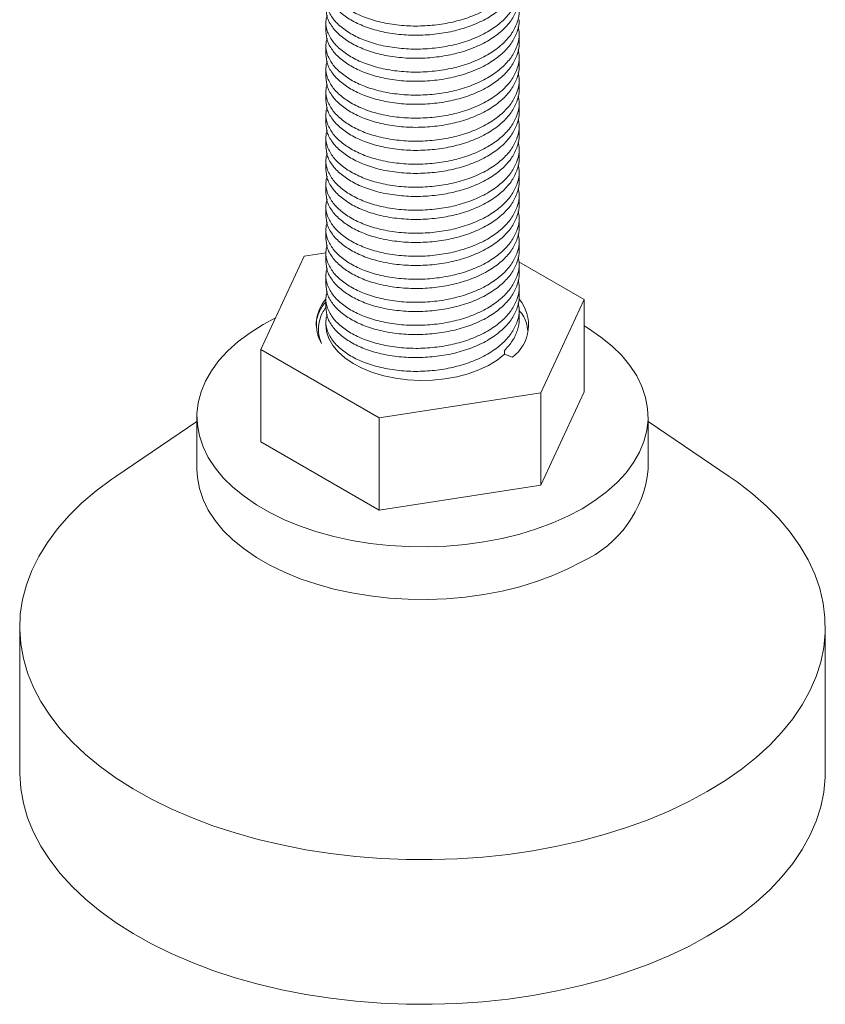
# Model space of a CAD drawing. Header units: millimetres. Extents: x 0 to 210, y 0 to 297.
# Tile 6 of 9: x 108 to 133, y 132 to 163. Entities that reach past the tile are written whole.
import ezdxf

# ---------------------------------------------------------------- set-up
doc = ezdxf.new("R2010")
doc.units = ezdxf.units.MM

msp = doc.modelspace()

# ---------------------------------------------------------------- linework, layer by layer
at = {"color": 7, "linetype": 'Continuous', "lineweight": 15}
for p, q in [((117.211, 162.551), (117.211, 162.265)), ((123.211, 161.908), (123.211, 162.194)), ((117.211, 161.837), (117.211, 161.551)), ((123.211, 161.194), (123.211, 161.48)), ((117.211, 161.122), (117.211, 160.837)), ((123.211, 160.479), (123.211, 160.765)), ((117.211, 160.408), (117.211, 160.122)), ((123.211, 159.765), (123.211, 160.051)), ((117.211, 159.693), (117.211, 159.408)), ((123.211, 159.05), (123.211, 159.336)), ((117.211, 158.979), (117.211, 158.693)), ((123.211, 158.336), (123.211, 158.622)), ((117.211, 158.264), (117.211, 157.979)), ((123.211, 157.621), (123.211, 157.907)), ((117.211, 157.55), (117.211, 157.264)), ((123.211, 156.907), (123.211, 157.193)), ((117.211, 156.836), (117.211, 156.55)), ((123.211, 156.192), (123.211, 156.478)), ((117.211, 156.121), (117.211, 155.835)), ((123.211, 155.478), (123.211, 155.764)), ((116.537, 155.281), (115.192, 152.384)), ((117.211, 155.385), (116.537, 155.281)), ((117.211, 155.407), (117.211, 155.121)), ((125.23, 153.936), (123.201, 155.108)), ((123.211, 154.763), (123.211, 155.049)), ((117.211, 154.692), (117.211, 154.406)), ((123.211, 154.049), (123.211, 154.335)), ((117.211, 153.978), (117.211, 153.692)), ((123.886, 151.039), (125.23, 153.936)), ((125.23, 153.936), (125.23, 151.078)), ((123.211, 153.335), (123.211, 153.62)), ((117.211, 153.263), (117.211, 153.16)), ((115.192, 152.384), (118.866, 150.262)), ((115.192, 152.384), (115.192, 149.526)), ((122.751, 152.35), (122.751, 152.238)), ((123.004, 152.147), (122.751, 152.238)), ((118.866, 150.262), (123.886, 151.039)), ((123.886, 148.181), (125.23, 151.078)), ((123.886, 151.039), (123.886, 148.181)), ((113.211, 150.156), (110.692, 148.446)), ((113.211, 150.302), (113.211, 148.669)), ((118.866, 150.262), (118.866, 147.405)), ((127.211, 148.669), (127.211, 150.302)), ((129.731, 148.446), (127.211, 150.156)), ((115.192, 149.526), (118.866, 147.405)), ((118.866, 147.405), (123.886, 148.181)), ((107.711, 143.77), (107.711, 139.279)), ((132.711, 139.279), (132.711, 143.77))]:
    msp.add_line(p, q, dxfattribs=at)
at = {"color": 7, "linetype": 'Continuous', "lineweight": 15, "flags": 128}
for points in [[(125.161, 147.445), (124.723, 147.213), (124.253, 147.003), (123.754, 146.817), (123.229, 146.656), (122.683, 146.521), (122.119, 146.414), (121.54, 146.335), (120.953, 146.284), (120.36, 146.262), (119.766, 146.269), (119.175, 146.306), (118.592, 146.371), (118.02, 146.464), (117.464, 146.585), (116.928, 146.733), (116.415, 146.907), (115.93, 147.105), (115.476, 147.326), (115.056, 147.568), (114.673, 147.831), (114.33, 148.111), (114.029, 148.407), (113.773, 148.716), (113.563, 149.037), (113.401, 149.367), (113.288, 149.704), (113.225, 150.045), (113.213, 150.388), (113.251, 150.73), (113.339, 151.069), (113.476, 151.403), (113.662, 151.729), (113.895, 152.044), (114.174, 152.347), (114.496, 152.635), (114.86, 152.907), (115.262, 153.159), (115.648, 153.367)], [(117.211, 153.16), (117.234, 152.947), (117.306, 152.727), (117.427, 152.515), (117.595, 152.313), (117.806, 152.125), (118.057, 151.955), (118.344, 151.804), (118.663, 151.677), (119.007, 151.574), (119.372, 151.497), (119.75, 151.449), (120.136, 151.429), (120.524, 151.437), (120.906, 151.475), (121.277, 151.541), (121.63, 151.634), (121.959, 151.752), (122.259, 151.894), (122.524, 152.057), (122.751, 152.238)], [(125.23, 153.119), (125.367, 153.036), (125.75, 152.773), (126.093, 152.493), (126.393, 152.197), (126.65, 151.888), (126.859, 151.567), (127.021, 151.237), (127.134, 150.9), (127.197, 150.559), (127.21, 150.216), (127.172, 149.874), (127.084, 149.535), (126.946, 149.201), (126.76, 148.875), (126.527, 148.56), (126.249, 148.257), (125.926, 147.969), (125.563, 147.697), (125.161, 147.445)], [(125.161, 145.812), (124.723, 145.579), (124.253, 145.37), (123.754, 145.184), (123.229, 145.023), (122.683, 144.888), (122.119, 144.781), (121.54, 144.701), (120.953, 144.651), (120.36, 144.629), (119.766, 144.636), (119.175, 144.672), (118.592, 144.738), (118.02, 144.831), (117.464, 144.952), (116.928, 145.1), (116.415, 145.274), (115.93, 145.472), (115.476, 145.693), (115.056, 145.935), (114.673, 146.198), (114.33, 146.478), (114.029, 146.773), (113.773, 147.083), (113.563, 147.404), (113.401, 147.734), (113.288, 148.071), (113.225, 148.412), (113.211, 148.669)], [(129.05, 138.667), (128.472, 138.354), (127.86, 138.062), (127.218, 137.794), (126.547, 137.549), (125.851, 137.33), (125.132, 137.136), (124.393, 136.969), (123.638, 136.83), (122.868, 136.719), (122.088, 136.635), (121.301, 136.581), (120.509, 136.556), (119.716, 136.559), (118.924, 136.592), (118.138, 136.654), (117.361, 136.744), (116.595, 136.862), (115.843, 137.009), (115.109, 137.182), (114.395, 137.382), (113.705, 137.608), (113.042, 137.859), (112.407, 138.133), (111.803, 138.43), (111.233, 138.749), (110.7, 139.088), (110.205, 139.445), (109.75, 139.82), (109.337, 140.211), (108.968, 140.617), (108.644, 141.035), (108.367, 141.464), (108.137, 141.902), (107.956, 142.348), (107.825, 142.799), (107.743, 143.255), (107.712, 143.712), (107.731, 144.17), (107.8, 144.626), (107.919, 145.079), (108.087, 145.527), (108.305, 145.967), (108.57, 146.398), (108.882, 146.819), (109.24, 147.228), (109.642, 147.623), (110.087, 148.002), (110.572, 148.364), (110.692, 148.446)], [(129.731, 148.446), (129.975, 148.275), (130.451, 147.909), (130.885, 147.525), (131.276, 147.127), (131.623, 146.715), (131.923, 146.291), (132.177, 145.858), (132.382, 145.415), (132.538, 144.966), (132.645, 144.513), (132.701, 144.056), (132.708, 143.598), (132.664, 143.141), (132.57, 142.686), (132.426, 142.236), (132.232, 141.792), (131.991, 141.356), (131.702, 140.929), (131.367, 140.514), (130.987, 140.112), (130.563, 139.725), (130.098, 139.354), (129.593, 139.001), (129.05, 138.667)], [(129.05, 134.176), (128.472, 133.863), (127.86, 133.571), (127.218, 133.303), (126.547, 133.058), (125.851, 132.839), (125.132, 132.645), (124.393, 132.478), (123.638, 132.339), (122.868, 132.228), (122.088, 132.144), (121.301, 132.09), (120.509, 132.065), (119.716, 132.068), (118.924, 132.101), (118.138, 132.163), (117.361, 132.253), (116.595, 132.371), (115.843, 132.518), (115.109, 132.691), (114.395, 132.891), (113.705, 133.117), (113.042, 133.368), (112.407, 133.642), (111.803, 133.939), (111.233, 134.258), (110.7, 134.597), (110.205, 134.954), (109.75, 135.329), (109.337, 135.72), (108.968, 136.126), (108.644, 136.544), (108.367, 136.973), (108.137, 137.411), (107.956, 137.857), (107.825, 138.308), (107.743, 138.764), (107.712, 139.221), (107.711, 139.279)], [(132.711, 139.279), (132.708, 139.107), (132.664, 138.65), (132.57, 138.195), (132.426, 137.745), (132.232, 137.301), (131.991, 136.865), (131.702, 136.438), (131.367, 136.023), (130.987, 135.621), (130.563, 135.234), (130.098, 134.863), (129.593, 134.51), (129.05, 134.176)]]:
    msp.add_lwpolyline(points, dxfattribs=at)
at = {"color": 7, "linetype": 'Continuous', "lineweight": 15}
for centre, radius, start, end in [((118.121, 153.164), 1.203, 139.1817, 209.5712), ((122.243, 153.148), 1.258, 307.2336, 39.3977), ((123.742, 148.994), 3.485, 294.0364, 354.6435)]:
    msp.add_arc(centre, radius, start, end, dxfattribs=at)
for points, knots in [([(123.177, 164.551), (123.192, 164.477), (123.232, 164.284), (123.168, 163.973), (123.003, 163.632), (122.726, 163.308), (122.347, 163.016), (121.882, 162.774), (121.361, 162.592), (120.803, 162.475), (120.22, 162.418), (119.625, 162.428), (119.05, 162.505), (118.528, 162.645), (118.077, 162.838), (117.705, 163.078), (117.423, 163.357), (117.251, 163.665), (117.189, 163.95), (117.233, 164.126), (117.251, 164.195)], [0, 0, 0, 0, 0.035584, 0.092857, 0.148871, 0.206771, 0.265833, 0.324895, 0.382795, 0.438809, 0.496082, 0.554882, 0.614077, 0.672488, 0.729027, 0.785565, 0.843976, 0.903171, 0.961971, 1, 1, 1, 1]), ([(123.177, 163.836), (123.192, 163.763), (123.232, 163.57), (123.168, 163.259), (123.003, 162.917), (122.726, 162.594), (122.347, 162.302), (121.882, 162.059), (121.361, 161.877), (120.803, 161.76), (120.22, 161.704), (119.625, 161.713), (119.05, 161.791), (118.528, 161.93), (118.077, 162.124), (117.705, 162.364), (117.423, 162.642), (117.251, 162.95), (117.189, 163.236), (117.233, 163.412), (117.251, 163.481)], [0, 0, 0, 0, 0.035584, 0.092857, 0.148871, 0.206771, 0.265833, 0.324895, 0.382795, 0.438809, 0.496082, 0.554882, 0.614077, 0.672488, 0.729027, 0.785565, 0.843976, 0.903171, 0.961971, 1, 1, 1, 1]), ([(117.213, 163.694), (117.223, 163.59), (117.244, 163.377), (117.425, 163.071), (117.705, 162.792), (118.077, 162.553), (118.528, 162.359), (119.05, 162.219), (119.625, 162.142), (120.22, 162.133), (120.803, 162.189), (121.361, 162.306), (121.882, 162.488), (122.347, 162.731), (122.726, 163.022), (123.005, 163.346), (123.163, 163.687), (123.23, 163.927), (123.21, 164.049), (123.21, 164.052)], [0, 0, 0, 0, 0.062022, 0.12592, 0.188972, 0.250004, 0.311035, 0.374088, 0.437986, 0.501458, 0.563282, 0.623748, 0.686248, 0.750004, 0.813759, 0.87626, 0.936725, 0.998549, 1, 1, 1, 1]), ([(117.213, 162.98), (117.223, 162.875), (117.244, 162.662), (117.425, 162.356), (117.705, 162.078), (118.077, 161.838), (118.528, 161.644), (119.05, 161.505), (119.625, 161.427), (120.22, 161.418), (120.803, 161.474), (121.361, 161.591), (121.882, 161.773), (122.347, 162.016), (122.726, 162.308), (123.005, 162.631), (123.163, 162.973), (123.23, 163.212), (123.21, 163.334), (123.21, 163.337)], [0, 0, 0, 0, 0.062022, 0.12592, 0.188972, 0.250004, 0.311035, 0.374088, 0.437986, 0.501458, 0.563282, 0.623748, 0.686248, 0.750004, 0.813759, 0.87626, 0.936725, 0.998549, 1, 1, 1, 1]), ([(123.177, 163.122), (123.192, 163.048), (123.232, 162.855), (123.168, 162.544), (123.003, 162.203), (122.726, 161.879), (122.347, 161.587), (121.882, 161.345), (121.361, 161.163), (120.803, 161.046), (120.22, 160.99), (119.625, 160.999), (119.05, 161.076), (118.528, 161.216), (118.077, 161.41), (117.705, 161.649), (117.423, 161.928), (117.251, 162.236), (117.189, 162.521), (117.233, 162.697), (117.251, 162.766)], [0, 0, 0, 0, 0.035584, 0.092857, 0.148871, 0.206771, 0.265833, 0.324895, 0.382795, 0.438809, 0.496082, 0.554882, 0.614077, 0.672488, 0.729027, 0.785565, 0.843976, 0.903171, 0.961971, 1, 1, 1, 1]), ([(117.213, 162.266), (117.223, 162.161), (117.244, 161.948), (117.425, 161.642), (117.705, 161.363), (118.077, 161.124), (118.528, 160.93), (119.05, 160.79), (119.625, 160.713), (120.22, 160.704), (120.803, 160.76), (121.361, 160.877), (121.882, 161.059), (122.347, 161.302), (122.726, 161.593), (123.005, 161.917), (123.163, 162.258), (123.23, 162.498), (123.21, 162.62), (123.21, 162.623)], [0, 0, 0, 0, 0.062022, 0.12592, 0.188972, 0.250004, 0.311035, 0.374088, 0.437986, 0.501458, 0.563282, 0.623748, 0.686248, 0.750004, 0.813759, 0.87626, 0.936725, 0.998549, 1, 1, 1, 1]), ([(123.177, 162.407), (123.192, 162.334), (123.232, 162.141), (123.168, 161.83), (123.003, 161.488), (122.726, 161.165), (122.347, 160.873), (121.882, 160.63), (121.361, 160.448), (120.803, 160.331), (120.22, 160.275), (119.625, 160.284), (119.05, 160.362), (118.528, 160.501), (118.077, 160.695), (117.705, 160.935), (117.423, 161.213), (117.251, 161.521), (117.189, 161.807), (117.233, 161.983), (117.251, 162.052)], [0, 0, 0, 0, 0.035584, 0.092857, 0.148871, 0.206771, 0.265833, 0.324895, 0.382795, 0.438809, 0.496082, 0.554882, 0.614077, 0.672488, 0.729027, 0.785565, 0.843976, 0.903171, 0.961971, 1, 1, 1, 1]), ([(123.177, 161.693), (123.192, 161.619), (123.232, 161.426), (123.168, 161.115), (123.003, 160.774), (122.726, 160.45), (122.347, 160.159), (121.882, 159.916), (121.361, 159.734), (120.803, 159.617), (120.22, 159.561), (119.625, 159.57), (119.05, 159.647), (118.528, 159.787), (118.077, 159.981), (117.705, 160.22), (117.423, 160.499), (117.251, 160.807), (117.189, 161.092), (117.233, 161.268), (117.251, 161.337)], [0, 0, 0, 0, 0.035584, 0.092857, 0.148871, 0.206771, 0.265833, 0.324895, 0.382795, 0.438809, 0.496082, 0.554882, 0.614077, 0.672488, 0.729027, 0.785565, 0.843976, 0.903171, 0.961971, 1, 1, 1, 1]), ([(117.213, 161.551), (117.223, 161.446), (117.244, 161.233), (117.425, 160.927), (117.705, 160.649), (118.077, 160.409), (118.528, 160.215), (119.05, 160.076), (119.625, 159.999), (120.22, 159.989), (120.803, 160.045), (121.361, 160.163), (121.882, 160.344), (122.347, 160.587), (122.726, 160.879), (123.005, 161.202), (123.163, 161.544), (123.23, 161.784), (123.21, 161.905), (123.21, 161.908)], [0, 0, 0, 0, 0.062022, 0.12592, 0.188972, 0.250004, 0.311035, 0.374088, 0.437986, 0.501458, 0.563282, 0.623748, 0.686248, 0.750004, 0.813759, 0.87626, 0.936725, 0.998549, 1, 1, 1, 1]), ([(117.213, 160.837), (117.223, 160.732), (117.244, 160.519), (117.425, 160.213), (117.705, 159.934), (118.077, 159.695), (118.528, 159.501), (119.05, 159.361), (119.625, 159.284), (120.22, 159.275), (120.803, 159.331), (121.361, 159.448), (121.882, 159.63), (122.347, 159.873), (122.726, 160.164), (123.005, 160.488), (123.163, 160.83), (123.23, 161.069), (123.21, 161.191), (123.21, 161.194)], [0, 0, 0, 0, 0.062022, 0.12592, 0.188972, 0.250004, 0.311035, 0.374088, 0.437986, 0.501458, 0.563282, 0.623748, 0.686248, 0.750004, 0.813759, 0.87626, 0.936725, 0.998549, 1, 1, 1, 1]), ([(123.177, 160.979), (123.192, 160.905), (123.232, 160.712), (123.168, 160.401), (123.003, 160.059), (122.726, 159.736), (122.347, 159.444), (121.882, 159.201), (121.361, 159.019), (120.803, 158.902), (120.22, 158.846), (119.625, 158.855), (119.05, 158.933), (118.528, 159.072), (118.077, 159.266), (117.705, 159.506), (117.423, 159.784), (117.251, 160.092), (117.189, 160.378), (117.233, 160.554), (117.251, 160.623)], [0, 0, 0, 0, 0.035584, 0.092857, 0.148871, 0.206771, 0.265833, 0.324895, 0.382795, 0.438809, 0.496082, 0.554882, 0.614077, 0.672488, 0.729027, 0.785565, 0.843976, 0.903171, 0.961971, 1, 1, 1, 1]), ([(117.213, 160.122), (117.223, 160.017), (117.244, 159.804), (117.425, 159.498), (117.705, 159.22), (118.077, 158.98), (118.528, 158.786), (119.05, 158.647), (119.625, 158.57), (120.22, 158.56), (120.803, 158.616), (121.361, 158.734), (121.882, 158.915), (122.347, 159.158), (122.726, 159.45), (123.005, 159.773), (123.163, 160.115), (123.23, 160.355), (123.21, 160.476), (123.21, 160.479)], [0, 0, 0, 0, 0.062022, 0.12592, 0.188972, 0.250004, 0.311035, 0.374088, 0.437986, 0.501458, 0.563282, 0.623748, 0.686248, 0.750004, 0.813759, 0.87626, 0.936725, 0.998549, 1, 1, 1, 1]), ([(123.177, 160.264), (123.192, 160.19), (123.232, 159.997), (123.168, 159.687), (123.003, 159.345), (122.726, 159.021), (122.347, 158.73), (121.882, 158.487), (121.361, 158.305), (120.803, 158.188), (120.22, 158.132), (119.625, 158.141), (119.05, 158.218), (118.528, 158.358), (118.077, 158.552), (117.705, 158.791), (117.423, 159.07), (117.251, 159.378), (117.189, 159.663), (117.233, 159.839), (117.251, 159.908)], [0, 0, 0, 0, 0.035584, 0.092857, 0.148871, 0.206771, 0.265833, 0.324895, 0.382795, 0.438809, 0.496082, 0.554882, 0.614077, 0.672488, 0.729027, 0.785565, 0.843976, 0.903171, 0.961971, 1, 1, 1, 1]), ([(123.177, 159.55), (123.192, 159.476), (123.232, 159.283), (123.168, 158.972), (123.003, 158.63), (122.726, 158.307), (122.347, 158.015), (121.882, 157.772), (121.361, 157.591), (120.803, 157.473), (120.22, 157.417), (119.625, 157.426), (119.05, 157.504), (118.528, 157.643), (118.077, 157.837), (117.705, 158.077), (117.423, 158.355), (117.251, 158.663), (117.189, 158.949), (117.233, 159.125), (117.251, 159.194)], [0, 0, 0, 0, 0.0355836, 0.0928567, 0.1488711, 0.2067706, 0.265833, 0.3248955, 0.382795, 0.4388094, 0.4960825, 0.5548824, 0.614077, 0.6724876, 0.7290265, 0.7855654, 0.8439761, 0.9031706, 0.9619706, 1, 1, 1, 1]), ([(117.213, 159.408), (117.223, 159.303), (117.244, 159.09), (117.425, 158.784), (117.705, 158.505), (118.077, 158.266), (118.528, 158.072), (119.05, 157.932), (119.625, 157.855), (120.22, 157.846), (120.803, 157.902), (121.361, 158.019), (121.882, 158.201), (122.347, 158.444), (122.726, 158.735), (123.005, 159.059), (123.163, 159.401), (123.23, 159.64), (123.21, 159.762), (123.21, 159.765)], [0, 0, 0, 0, 0.062022, 0.12592, 0.188972, 0.250004, 0.311035, 0.374088, 0.437986, 0.501458, 0.563282, 0.623748, 0.686248, 0.750004, 0.813759, 0.87626, 0.936725, 0.998549, 1, 1, 1, 1]), ([(117.213, 158.693), (117.223, 158.588), (117.244, 158.375), (117.425, 158.069), (117.705, 157.791), (118.077, 157.551), (118.528, 157.357), (119.05, 157.218), (119.625, 157.141), (120.22, 157.131), (120.803, 157.187), (121.361, 157.305), (121.882, 157.486), (122.347, 157.729), (122.726, 158.021), (123.005, 158.344), (123.163, 158.686), (123.23, 158.926), (123.21, 159.047), (123.21, 159.05)], [0, 0, 0, 0, 0.062022, 0.12592, 0.188972, 0.250004, 0.311035, 0.374088, 0.437986, 0.501458, 0.563282, 0.623748, 0.686248, 0.750004, 0.813759, 0.87626, 0.936725, 0.998549, 1, 1, 1, 1]), ([(123.177, 158.835), (123.192, 158.761), (123.232, 158.568), (123.168, 158.258), (123.003, 157.916), (122.726, 157.592), (122.347, 157.301), (121.882, 157.058), (121.361, 156.876), (120.803, 156.759), (120.22, 156.703), (119.625, 156.712), (119.05, 156.789), (118.528, 156.929), (118.077, 157.123), (117.705, 157.362), (117.423, 157.641), (117.251, 157.949), (117.189, 158.234), (117.233, 158.41), (117.251, 158.479)], [0, 0, 0, 0, 0.035584, 0.092857, 0.148871, 0.206771, 0.265833, 0.324895, 0.382795, 0.438809, 0.496082, 0.554882, 0.614077, 0.672488, 0.729027, 0.785565, 0.843976, 0.903171, 0.961971, 1, 1, 1, 1]), ([(117.213, 157.979), (117.223, 157.874), (117.244, 157.661), (117.425, 157.355), (117.705, 157.076), (118.077, 156.837), (118.528, 156.643), (119.05, 156.503), (119.625, 156.426), (120.22, 156.417), (120.803, 156.473), (121.361, 156.59), (121.882, 156.772), (122.347, 157.015), (122.726, 157.307), (123.005, 157.63), (123.163, 157.972), (123.23, 158.211), (123.21, 158.333), (123.21, 158.336)], [0, 0, 0, 0, 0.062022, 0.12592, 0.188972, 0.250004, 0.311035, 0.374088, 0.437986, 0.501458, 0.563282, 0.623748, 0.686248, 0.750004, 0.813759, 0.87626, 0.936725, 0.998549, 1, 1, 1, 1]), ([(123.177, 158.121), (123.192, 158.047), (123.232, 157.854), (123.168, 157.543), (123.003, 157.201), (122.726, 156.878), (122.347, 156.586), (121.882, 156.343), (121.361, 156.162), (120.803, 156.044), (120.22, 155.988), (119.625, 155.998), (119.05, 156.075), (118.528, 156.214), (118.077, 156.408), (117.705, 156.648), (117.423, 156.926), (117.251, 157.234), (117.189, 157.52), (117.233, 157.696), (117.251, 157.765)], [0, 0, 0, 0, 0.0355836, 0.0928567, 0.1488711, 0.2067706, 0.265833, 0.3248955, 0.382795, 0.4388094, 0.4960825, 0.5548824, 0.614077, 0.6724876, 0.7290265, 0.7855654, 0.8439761, 0.9031706, 0.9619706, 1, 1, 1, 1]), ([(123.177, 157.406), (123.192, 157.332), (123.232, 157.139), (123.168, 156.829), (123.003, 156.487), (122.726, 156.163), (122.347, 155.872), (121.882, 155.629), (121.361, 155.447), (120.803, 155.33), (120.22, 155.274), (119.625, 155.283), (119.05, 155.36), (118.528, 155.5), (118.077, 155.694), (117.705, 155.933), (117.423, 156.212), (117.251, 156.52), (117.189, 156.805), (117.233, 156.981), (117.251, 157.05)], [0, 0, 0, 0, 0.035584, 0.092857, 0.148871, 0.206771, 0.265833, 0.324895, 0.382795, 0.438809, 0.496082, 0.554882, 0.614077, 0.672488, 0.729027, 0.785565, 0.843976, 0.903171, 0.961971, 1, 1, 1, 1]), ([(117.213, 157.264), (117.223, 157.159), (117.244, 156.946), (117.425, 156.64), (117.705, 156.362), (118.077, 156.122), (118.528, 155.928), (119.05, 155.789), (119.625, 155.712), (120.22, 155.702), (120.803, 155.758), (121.361, 155.876), (121.882, 156.057), (122.347, 156.3), (122.726, 156.592), (123.005, 156.915), (123.163, 157.257), (123.23, 157.497), (123.21, 157.619), (123.21, 157.621)], [0, 0, 0, 0, 0.062022, 0.12592, 0.188972, 0.250004, 0.311035, 0.374088, 0.437986, 0.501458, 0.563282, 0.623748, 0.686248, 0.750004, 0.813759, 0.87626, 0.936725, 0.998549, 1, 1, 1, 1]), ([(117.213, 156.55), (117.223, 156.445), (117.244, 156.232), (117.425, 155.926), (117.705, 155.647), (118.077, 155.408), (118.528, 155.214), (119.05, 155.074), (119.625, 154.997), (120.22, 154.988), (120.803, 155.044), (121.361, 155.161), (121.882, 155.343), (122.347, 155.586), (122.726, 155.878), (123.005, 156.201), (123.163, 156.543), (123.23, 156.782), (123.21, 156.904), (123.21, 156.907)], [0, 0, 0, 0, 0.062022, 0.12592, 0.188972, 0.250004, 0.311035, 0.374088, 0.437986, 0.501458, 0.563282, 0.623748, 0.686248, 0.750004, 0.813759, 0.87626, 0.936725, 0.998549, 1, 1, 1, 1]), ([(123.177, 156.692), (123.192, 156.618), (123.232, 156.425), (123.168, 156.114), (123.003, 155.772), (122.726, 155.449), (122.347, 155.157), (121.882, 154.914), (121.361, 154.733), (120.803, 154.615), (120.22, 154.559), (119.625, 154.569), (119.05, 154.646), (118.528, 154.785), (118.077, 154.979), (117.705, 155.219), (117.423, 155.497), (117.251, 155.805), (117.189, 156.091), (117.233, 156.267), (117.251, 156.336)], [0, 0, 0, 0, 0.035584, 0.092857, 0.148871, 0.206771, 0.265833, 0.324895, 0.382795, 0.438809, 0.496082, 0.554882, 0.614077, 0.672488, 0.729027, 0.785565, 0.843976, 0.903171, 0.961971, 1, 1, 1, 1]), ([(117.213, 155.835), (117.223, 155.73), (117.244, 155.517), (117.425, 155.212), (117.705, 154.933), (118.077, 154.693), (118.528, 154.499), (119.05, 154.36), (119.625, 154.283), (120.22, 154.273), (120.803, 154.329), (121.361, 154.447), (121.882, 154.628), (122.347, 154.871), (122.726, 155.163), (123.005, 155.486), (123.163, 155.828), (123.23, 156.068), (123.21, 156.19), (123.21, 156.192)], [0, 0, 0, 0, 0.062022, 0.12592, 0.188972, 0.250004, 0.311035, 0.374088, 0.437986, 0.501458, 0.563282, 0.623748, 0.686248, 0.750004, 0.813759, 0.87626, 0.936725, 0.998549, 1, 1, 1, 1]), ([(123.177, 155.977), (123.192, 155.903), (123.232, 155.71), (123.168, 155.4), (123.003, 155.058), (122.726, 154.735), (122.347, 154.443), (121.882, 154.2), (121.361, 154.018), (120.803, 153.901), (120.22, 153.845), (119.625, 153.854), (119.05, 153.931), (118.528, 154.071), (118.077, 154.265), (117.705, 154.504), (117.423, 154.783), (117.251, 155.091), (117.189, 155.376), (117.233, 155.552), (117.251, 155.622)], [0, 0, 0, 0, 0.035584, 0.092857, 0.148871, 0.206771, 0.265833, 0.324895, 0.382795, 0.438809, 0.496082, 0.554882, 0.614077, 0.672488, 0.729027, 0.785565, 0.843976, 0.903171, 0.961971, 1, 1, 1, 1]), ([(123.177, 155.263), (123.192, 155.189), (123.232, 154.996), (123.168, 154.685), (123.003, 154.343), (122.726, 154.02), (122.347, 153.728), (121.882, 153.485), (121.361, 153.304), (120.803, 153.186), (120.22, 153.13), (119.625, 153.14), (119.05, 153.217), (118.528, 153.356), (118.077, 153.55), (117.705, 153.79), (117.423, 154.068), (117.251, 154.377), (117.189, 154.662), (117.233, 154.838), (117.251, 154.907)], [0, 0, 0, 0, 0.035584, 0.092857, 0.148871, 0.206771, 0.265833, 0.324895, 0.382795, 0.438809, 0.496082, 0.554882, 0.614077, 0.672488, 0.729027, 0.785565, 0.843976, 0.903171, 0.961971, 1, 1, 1, 1]), ([(117.213, 155.121), (117.223, 155.016), (117.244, 154.803), (117.425, 154.497), (117.705, 154.219), (118.077, 153.979), (118.528, 153.785), (119.05, 153.645), (119.625, 153.568), (120.22, 153.559), (120.803, 153.615), (121.361, 153.732), (121.882, 153.914), (122.347, 154.157), (122.726, 154.449), (123.005, 154.772), (123.163, 155.114), (123.23, 155.353), (123.21, 155.475), (123.21, 155.478)], [0, 0, 0, 0, 0.062022, 0.12592, 0.188972, 0.250004, 0.311035, 0.374088, 0.437986, 0.501458, 0.563282, 0.623748, 0.686248, 0.750004, 0.813759, 0.87626, 0.936725, 0.998549, 1, 1, 1, 1]), ([(117.213, 154.406), (117.223, 154.301), (117.244, 154.088), (117.425, 153.783), (117.705, 153.504), (118.077, 153.264), (118.528, 153.071), (119.05, 152.931), (119.625, 152.854), (120.22, 152.844), (120.803, 152.9), (121.361, 153.018), (121.882, 153.2), (122.347, 153.442), (122.726, 153.734), (123.005, 154.058), (123.163, 154.399), (123.23, 154.639), (123.21, 154.761), (123.21, 154.763)], [0, 0, 0, 0, 0.062022, 0.12592, 0.188972, 0.250004, 0.311035, 0.374088, 0.437986, 0.501458, 0.563282, 0.623748, 0.686248, 0.750004, 0.813759, 0.87626, 0.936725, 0.998549, 1, 1, 1, 1]), ([(123.177, 154.548), (123.192, 154.474), (123.232, 154.282), (123.168, 153.971), (123.003, 153.629), (122.726, 153.306), (122.347, 153.014), (121.882, 152.771), (121.361, 152.589), (120.803, 152.472), (120.22, 152.416), (119.625, 152.425), (119.05, 152.502), (118.528, 152.642), (118.077, 152.836), (117.705, 153.075), (117.423, 153.354), (117.251, 153.662), (117.189, 153.947), (117.233, 154.123), (117.251, 154.193)], [0, 0, 0, 0, 0.035584, 0.092857, 0.148871, 0.206771, 0.265833, 0.324895, 0.382795, 0.438809, 0.496082, 0.554882, 0.614077, 0.672488, 0.729027, 0.785565, 0.843976, 0.903171, 0.961971, 1, 1, 1, 1]), ([(117.213, 153.692), (117.223, 153.587), (117.244, 153.374), (117.425, 153.068), (117.705, 152.79), (118.077, 152.55), (118.528, 152.356), (119.05, 152.216), (119.625, 152.139), (120.22, 152.13), (120.803, 152.186), (121.361, 152.303), (121.882, 152.485), (122.347, 152.728), (122.726, 153.02), (123.005, 153.343), (123.163, 153.685), (123.23, 153.924), (123.21, 154.046), (123.21, 154.049)], [0, 0, 0, 0, 0.062022, 0.12592, 0.188972, 0.250004, 0.311035, 0.374088, 0.437986, 0.501458, 0.563282, 0.623748, 0.686248, 0.750004, 0.813759, 0.87626, 0.936725, 0.998549, 1, 1, 1, 1]), ([(116.915, 153.123), (116.914, 153.126), (116.898, 153.243), (116.972, 153.474), (117.076, 153.721), (117.194, 153.837), (117.211, 153.855)], [0, 0, 0, 0, 0.010811, 0.470754, 0.920598, 1, 1, 1, 1]), ([(123.177, 153.834), (123.192, 153.76), (123.232, 153.567), (123.168, 153.256), (123.003, 152.914), (122.726, 152.591), (122.347, 152.299), (121.882, 152.056), (121.361, 151.875), (120.803, 151.757), (120.22, 151.701), (119.625, 151.711), (119.05, 151.788), (118.528, 151.927), (118.077, 152.121), (117.705, 152.361), (117.423, 152.64), (117.251, 152.948), (117.189, 153.233), (117.233, 153.409), (117.251, 153.478)], [0, 0, 0, 0, 0.0355836, 0.0928567, 0.1488711, 0.2067706, 0.265833, 0.3248955, 0.382795, 0.4388094, 0.4960825, 0.5548824, 0.614077, 0.6724876, 0.7290265, 0.7855654, 0.8439761, 0.9031706, 0.9619706, 1, 1, 1, 1]), ([(117.211, 153.694), (117.173, 153.639), (117.071, 153.491), (116.995, 153.235), (116.966, 152.912), (117.036, 152.692), (117.075, 152.571)], [0, 0, 0, 0, 0.155511, 0.416029, 0.676546, 1, 1, 1, 1]), ([(123.211, 153.595), (123.226, 153.579), (123.347, 153.443), (123.442, 153.237), (123.465, 153.047), (123.472, 152.992)], [0, 0, 0, 0, 0.08887, 0.735969, 1, 1, 1, 1]), ([(122.751, 152.351), (122.843, 152.454), (123.025, 152.655), (123.165, 152.985), (123.229, 153.215), (123.21, 153.332), (123.21, 153.334)], [0, 0, 0, 0, 0.334844, 0.659398, 0.991878, 1, 1, 1, 1])]:
    msp.add_open_spline(points, degree=3, knots=knots, dxfattribs=at)

doc.saveas('drawing.dxf')
